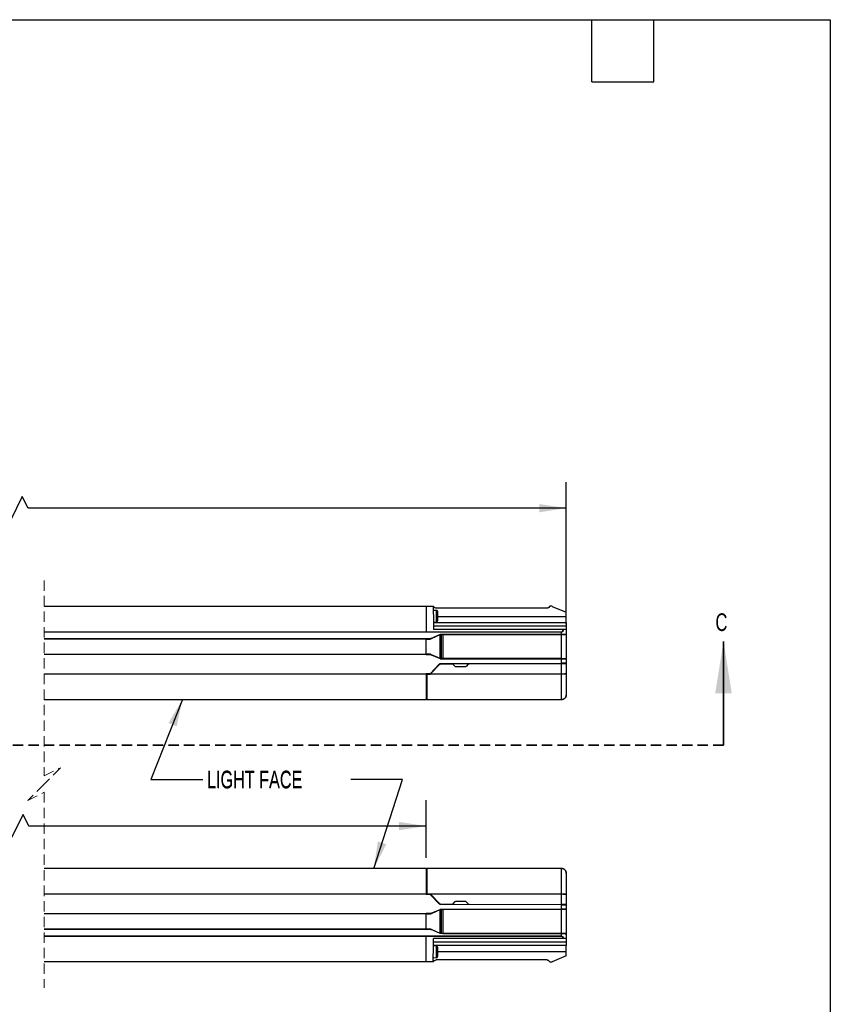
# Model space of a CAD drawing. Header units: millimetres. Extents: x 22 to 1115, y 22 to 733.
# Tile 10 of 10: x 608 to 956, y 312 to 733. Entities that reach past the tile are written whole.
import ezdxf

# ---------------------------------------------------------------- set-up
doc = ezdxf.new("R2010")
doc.units = ezdxf.units.MM
doc.header["$LTSCALE"] = 3.5
doc.linetypes.add('HIDDEN', pattern=[1.905, 1.27, -0.635])
doc.layers.add('DIMENSIONS', color=140, linetype='Continuous', lineweight=25)
doc.layers.add('TEXT', color=140, linetype='Continuous', lineweight=25)
doc.styles.add('SLDTEXTSTYLE0', font='TXT', dxfattribs={"width": 0.7})
doc.dimstyles.new('SLDDIMSTYLE0', dxfattribs={"dimtxt": 7.553027, "dimasz": 11.557, "dimexe": 0, "dimexo": 0.0625, "dimgap": 1.888257, "dimtad": 0, "dimtih": 1, "dimtoh": 1, "dimrnd": 1e-09, "dimzin": 12, "dimdsep": 46, "dimtxsty": 'SLDTEXTSTYLE0', "dimsah": 1, "dimcen": 0.09, "dimadec": 0, "dimazin": 3, "dimtfac": 1, "dimtofl": 0, "dimtmove": 0, "dimatfit": 3, "dimfxl": 0, "dimfrac": 2, "dimtolj": 1, "dimtzin": 12, "dimarcsym": 0})
doc.dimstyles.new('SLDDIMSTYLE2', dxfattribs={"dimtxt": 0.18, "dimasz": 11.557, "dimexe": 0, "dimexo": 0.0625, "dimgap": 0, "dimtad": 0, "dimtih": 1, "dimtoh": 1, "dimdec": 0, "dimrnd": 1e-09, "dimzin": 0, "dimdsep": 46, "dimtxsty": 'Standard', "dimsah": 1, "dimcen": 0.09, "dimadec": 0, "dimazin": 0, "dimtfac": 11.557, "dimtdec": 0, "dimtofl": 0, "dimtmove": 0, "dimatfit": 3, "dimfxl": 0, "dimfrac": 2, "dimtolj": 1, "dimtzin": 0, "dimarcsym": 0})

# ---------------------------------------------------------------- blocks, each defined once
blk = doc.blocks.new('_D_1')
at = {"layer": 'DIMENSIONS'}
for p, q in [((396.63, 477.48), (396.63, 535.37)), ((842.51, 474.64), (842.51, 535.37)), ((609.5, 529.19), (604.56, 519.32)), ((611.97, 524.26), (609.5, 529.19)), ((396.63, 524.26), (474.07, 524.26)), ((602.09, 524.26), (515.15, 524.26)), ((604.56, 519.32), (602.09, 524.26)), ((842.51, 524.26), (611.97, 524.26))]:
    blk.add_line(p, q, dxfattribs=at)
for points in [[(396.63, 524.26), (408.19, 522.48), (408.19, 526.03)], [(842.51, 524.26), (830.95, 526.03), (830.95, 522.48)]]:
    blk.add_solid(points, dxfattribs=at)
at = {"layer": 'DIMENSIONS', "char_height": 7.408, "attachment_point": 1, "style": 'SLDTEXTSTYLE0'}
for s, insert in [('1674.0', (477.1, 533.81)), ('[65.90]', (475.76, 521.8))]:
    blk.add_mtext(s, dxfattribs=dict(at, insert=insert))
blk = doc.blocks.new('_D_3')
at = {"layer": 'DIMENSIONS'}
for p, q in [((456.63, 374.48), (456.63, 399.25)), ((782.51, 374.48), (782.51, 399.25)), ((609.88, 393.08), (604.94, 383.2)), ((612.35, 388.14), (609.88, 393.08)), ((456.63, 388.14), (510.66, 388.14)), ((602.47, 388.14), (551.74, 388.14)), ((604.94, 383.2), (602.47, 388.14)), ((782.51, 388.14), (612.35, 388.14))]:
    blk.add_line(p, q, dxfattribs=at)
for points in [[(456.63, 388.14), (468.19, 386.36), (468.19, 389.92)], [(782.51, 388.14), (770.95, 389.92), (770.95, 386.36)]]:
    blk.add_solid(points, dxfattribs=at)
at = {"layer": 'DIMENSIONS', "char_height": 7.408, "attachment_point": 1, "style": 'SLDTEXTSTYLE0'}
for s, insert in [('1554.0', (513.69, 397.69)), ('[61.18]', (512.35, 385.69))]:
    blk.add_mtext(s, dxfattribs=dict(at, insert=insert))

msp = doc.modelspace()

# ---------------------------------------------------------------- linework, layer by layer
at = {"color": 7, "linetype": 'HIDDEN', "lineweight": 18}
for p, q in [((618.896, 493.347), (618.896, 409.635)), ((618.896, 409.635), (625.896, 413.135)), ((625.896, 413.135), (618.896, 406.135)), ((618.896, 406.135), (611.896, 399.135)), ((611.896, 399.135), (618.896, 402.635)), ((618.896, 402.635), (618.896, 318.922))]:
    msp.add_line(p, q, dxfattribs=at)
for p, q in [((618.896, 482.235), (782.508, 482.235)), ((782.508, 482.16), (618.896, 482.16)), ((782.508, 482.159), (782.508, 482.235)), ((785.573, 482.159), (782.508, 482.159)), ((782.508, 482.159), (782.508, 471.253)), ((834.344, 481.485), (786.871, 481.485)), ((835.435, 482.161), (835.051, 481.778)), ((836.458, 482.235), (835.612, 482.235)), ((836.555, 482.215), (842.508, 479.735)), ((786.923, 480.496), (785.764, 480.486)), ((787.586, 477.889), (842.508, 477.889)), ((842.508, 477.889), (842.508, 479.735)), ((842.508, 475.235), (842.508, 477.889)), ((785.633, 475.235), (842.508, 475.235)), ((842.508, 473.735), (785.647, 473.735)), ((841.274, 472.235), (785.66, 472.235)), ((785.807, 475.486), (786.967, 475.496)), ((841.408, 472.235), (841.274, 472.235)), ((842.508, 472.235), (841.408, 472.235)), ((842.508, 475.235), (842.508, 473.735)), ((842.508, 473.735), (842.508, 472.235)), ((842.508, 472.235), (842.508, 470.197)), ((618.896, 471.254), (782.508, 471.254)), ((782.508, 471.215), (618.896, 471.215)), ((618.896, 468.435), (782.508, 468.435)), ((782.508, 468.185), (618.896, 468.185)), ((782.508, 471.253), (782.508, 471.215)), ((840.508, 471.215), (782.508, 471.215)), ((782.508, 468.505), (784.731, 468.466)), ((782.508, 468.437), (782.508, 468.505)), ((782.508, 468.437), (782.508, 468.185)), ((784.199, 468.226), (782.508, 468.255)), ((782.508, 468.233), (784.204, 468.203)), ((782.508, 461.793), (782.508, 468.177)), ((784.204, 468.203), (784.199, 468.226)), ((788.508, 470.143), (784.731, 468.466)), ((784.756, 468.444), (788.508, 470.108)), ((788.507, 459.862), (788.507, 470.107)), ((840.508, 470.197), (788.508, 470.197)), ((788.508, 470.197), (788.508, 470.143)), ((788.508, 470.11), (788.508, 470.143)), ((788.508, 470.13), (789.127, 470.119)), ((788.508, 470.11), (788.508, 470.108)), ((789.127, 459.85), (789.127, 470.119)), ((789.693, 470.115), (840.508, 470.115)), ((789.693, 470.115), (789.693, 459.854)), ((840.508, 471.254), (840.508, 471.215)), ((840.508, 470.197), (840.508, 471.215)), ((840.508, 470.197), (840.508, 470.115)), ((840.508, 470.115), (842.508, 470.128)), ((840.508, 459.854), (840.508, 470.115)), ((842.508, 470.197), (842.508, 470.128)), ((842.508, 470.128), (842.508, 459.841)), ((618.896, 461.785), (782.508, 461.785)), ((782.508, 461.535), (618.896, 461.535)), ((782.508, 461.785), (782.508, 461.532)), ((784.204, 461.766), (782.508, 461.736)), ((782.508, 461.715), (784.199, 461.744)), ((782.508, 461.465), (782.508, 461.533)), ((784.731, 461.503), (782.508, 461.465)), ((784.204, 461.766), (784.199, 461.744)), ((784.731, 461.503), (788.509, 459.826)), ((788.509, 459.862), (784.756, 461.526)), ((788.509, 459.86), (788.509, 459.862)), ((788.509, 459.86), (788.509, 459.86)), ((788.509, 459.826), (788.509, 459.86)), ((789.127, 459.85), (788.509, 459.839)), ((788.509, 459.772), (788.509, 459.826)), ((788.509, 459.772), (840.508, 459.772)), ((840.508, 459.854), (789.693, 459.854)), ((840.508, 459.854), (840.508, 459.772)), ((840.508, 459.854), (842.508, 459.841)), ((840.508, 457.917), (840.508, 459.772)), ((842.508, 459.841), (842.508, 459.772)), ((842.508, 459.772), (842.508, 457.917)), ((784.115, 453.235), (788.239, 457.515)), ((784.179, 453.335), (788.229, 457.538)), ((784.432, 453.31), (788.442, 457.438)), ((788.239, 457.515), (788.229, 457.538)), ((788.587, 457.691), (840.508, 457.917)), ((788.587, 457.691), (788.597, 457.669)), ((788.597, 457.669), (840.508, 457.895)), ((788.62, 457.514), (793.638, 457.536)), ((794.913, 456.506), (794.031, 457.379)), ((799.051, 456.28), (795.465, 456.28)), ((800.507, 457.409), (799.605, 456.509)), ((800.897, 457.568), (840.508, 457.741)), ((840.508, 457.917), (840.508, 457.895)), ((840.508, 457.895), (840.758, 457.899)), ((840.508, 453.253), (840.508, 457.741)), ((842.508, 457.874), (842.508, 457.917)), ((842.508, 457.749), (842.508, 453.389)), ((618.896, 453.254), (782.508, 453.254)), ((782.508, 453.215), (618.896, 453.215)), ((784.179, 453.335), (782.508, 453.335)), ((782.508, 453.254), (782.508, 453.335)), ((782.508, 453.326), (784.182, 453.326)), ((782.508, 453.254), (782.508, 453.215)), ((782.508, 453.215), (782.508, 442.31)), ((782.508, 452.463), (782.758, 452.463)), ((782.508, 451.532), (782.758, 451.532)), ((782.758, 452.985), (782.758, 443.353)), ((783.008, 453.235), (782.913, 453.216)), ((840.508, 453.216), (782.913, 453.216)), ((783.008, 453.235), (784.253, 453.235)), ((784.179, 453.335), (784.182, 453.326)), ((784.348, 453.253), (784.253, 453.235)), ((784.348, 453.253), (840.508, 453.253)), ((840.508, 453.253), (840.508, 453.216)), ((840.508, 442.31), (840.508, 453.216)), ((842.508, 453.389), (842.508, 444.235)), ((782.758, 448.531), (782.508, 448.531)), ((782.758, 443.962), (782.508, 443.962)), ((782.758, 443.353), (782.777, 442.31)), ((618.896, 442.31), (782.508, 442.31)), ((782.508, 442.235), (618.896, 442.235)), ((782.508, 442.31), (782.508, 442.235)), ((782.777, 442.31), (840.508, 442.31)), ((840.508, 442.235), (782.778, 442.235)), ((840.508, 442.31), (840.508, 442.235)), ((618.896, 370.035), (782.508, 370.035)), ((782.508, 369.96), (618.896, 369.96)), ((782.508, 370.035), (782.508, 369.96)), ((782.508, 369.96), (782.508, 359.054)), ((782.758, 368.307), (782.508, 368.307)), ((782.777, 369.959), (782.758, 368.917)), ((782.758, 368.917), (782.758, 359.285)), ((840.508, 369.959), (782.777, 369.959)), ((782.778, 370.035), (840.508, 370.035)), ((840.508, 370.035), (840.508, 369.959)), ((840.508, 359.053), (840.508, 369.959)), ((842.508, 368.035), (842.508, 358.88)), ((782.758, 363.739), (782.508, 363.739)), ((618.896, 359.054), (782.508, 359.054)), ((782.508, 359.015), (618.896, 359.015)), ((782.508, 360.737), (782.758, 360.737)), ((782.508, 359.806), (782.758, 359.806)), ((782.508, 359.054), (782.508, 359.015)), ((782.508, 358.934), (782.508, 359.015)), ((782.508, 358.943), (784.182, 358.943)), ((784.179, 358.934), (782.508, 358.934)), ((782.913, 359.053), (783.008, 359.035)), ((782.913, 359.053), (840.508, 359.053)), ((784.253, 359.035), (783.008, 359.035)), ((784.115, 359.035), (788.239, 354.754)), ((784.182, 358.943), (784.179, 358.934)), ((784.179, 358.934), (788.229, 354.731)), ((784.253, 359.035), (784.348, 359.016)), ((840.508, 359.016), (784.348, 359.016)), ((788.442, 354.831), (784.432, 358.959)), ((840.508, 359.053), (840.508, 359.016)), ((840.508, 354.529), (840.508, 359.016)), ((842.508, 358.88), (842.508, 354.52)), ((788.229, 354.731), (788.239, 354.754)), ((788.597, 354.601), (788.587, 354.578)), ((840.508, 354.352), (788.587, 354.578)), ((840.508, 354.374), (788.597, 354.601)), ((788.62, 354.755), (793.638, 354.733)), ((794.031, 354.89), (794.913, 355.763)), ((795.465, 355.989), (799.051, 355.989)), ((799.605, 355.761), (800.507, 354.86)), ((800.897, 354.702), (840.508, 354.529)), ((840.508, 354.374), (840.508, 354.352)), ((840.758, 354.37), (840.508, 354.374)), ((840.508, 352.497), (840.508, 354.352)), ((842.508, 354.352), (842.508, 354.395)), ((842.508, 354.352), (842.508, 352.497)), ((618.896, 350.735), (782.508, 350.735)), ((782.508, 350.485), (618.896, 350.485)), ((782.508, 350.805), (784.731, 350.766)), ((782.508, 350.737), (782.508, 350.805)), ((782.508, 350.737), (782.508, 350.485)), ((784.199, 350.526), (782.508, 350.555)), ((782.508, 350.533), (784.204, 350.503)), ((782.508, 344.092), (782.508, 350.477)), ((784.204, 350.503), (784.199, 350.526)), ((784.731, 350.766), (788.509, 352.443)), ((784.756, 350.744), (788.509, 352.408)), ((788.507, 342.162), (788.507, 352.407)), ((788.509, 352.497), (840.508, 352.497)), ((788.509, 352.497), (788.509, 352.443)), ((788.509, 352.41), (788.509, 352.443)), ((788.509, 352.43), (789.127, 352.419)), ((788.509, 352.41), (788.509, 352.41)), ((788.509, 352.41), (788.509, 352.408)), ((789.127, 342.15), (789.127, 352.419)), ((840.508, 352.415), (789.693, 352.415)), ((789.693, 352.415), (789.693, 342.154)), ((840.508, 352.497), (840.508, 352.415)), ((842.508, 352.428), (840.508, 352.415)), ((840.508, 342.154), (840.508, 352.415)), ((842.508, 352.428), (842.508, 352.497)), ((842.508, 352.428), (842.508, 342.141)), ((618.896, 344.085), (782.508, 344.085)), ((782.508, 343.835), (618.896, 343.835)), ((782.508, 344.085), (782.508, 343.832)), ((784.204, 344.066), (782.508, 344.036)), ((782.508, 344.015), (784.199, 344.044)), ((782.508, 343.765), (782.508, 343.833)), ((784.731, 343.803), (782.508, 343.765)), ((784.204, 344.066), (784.199, 344.044)), ((788.508, 342.126), (784.731, 343.803)), ((788.508, 342.162), (784.756, 343.826)), ((788.508, 342.16), (788.508, 342.162)), ((788.508, 342.126), (788.508, 342.16)), ((789.127, 342.15), (788.508, 342.139)), ((788.508, 342.072), (788.508, 342.126)), ((840.508, 342.072), (788.508, 342.072)), ((789.693, 342.154), (840.508, 342.154)), ((840.508, 342.154), (840.508, 342.072)), ((842.508, 342.141), (840.508, 342.154)), ((840.508, 341.054), (840.508, 342.072)), ((842.508, 342.072), (842.508, 342.141)), ((842.508, 342.072), (842.508, 340.035)), ((618.896, 341.054), (782.508, 341.054)), ((782.508, 341.015), (618.896, 341.015)), ((782.508, 341.054), (782.508, 341.016)), ((782.508, 330.11), (782.508, 341.016)), ((785.647, 338.535), (842.508, 338.535)), ((841.274, 340.035), (785.66, 340.035)), ((840.508, 341.054), (840.508, 341.015)), ((841.408, 340.035), (841.274, 340.035)), ((842.508, 340.035), (841.408, 340.035)), ((842.508, 340.035), (842.508, 338.535)), ((842.508, 338.535), (842.508, 337.035)), ((842.508, 337.035), (785.633, 337.035)), ((786.967, 336.773), (785.807, 336.783)), ((787.586, 334.381), (842.508, 334.381)), ((842.508, 334.381), (842.508, 337.035)), ((842.508, 332.535), (842.508, 334.381)), ((618.896, 330.11), (782.508, 330.11)), ((782.508, 330.035), (618.896, 330.035)), ((782.508, 330.11), (785.573, 330.11)), ((782.508, 330.035), (782.508, 330.11)), ((785.572, 330.035), (782.508, 330.035)), ((785.764, 331.784), (786.923, 331.773)), ((834.344, 330.785), (786.871, 330.785)), ((835.051, 330.492), (835.435, 330.108)), ((835.612, 330.035), (836.458, 330.035)), ((842.508, 332.535), (836.555, 330.054))]:
    msp.add_line(p, q)
at = {"color": 7, "linetype": 'Continuous', "lineweight": 35}
msp.add_line((909.917, 422.77), (909.917, 467.22), dxfattribs=at)
at = {"color": 7, "linetype": 'HIDDEN', "lineweight": 35}
msp.add_line((909.917, 422.77), (213.878, 422.77), dxfattribs=at)
at = {"flags": 128}
for points in [[(782.508, 482.235), (784.224, 482.235), (785.572, 482.235)], [(785.573, 482.159), (785.592, 479.993), (785.613, 477.577), (785.636, 474.972), (785.66, 472.235)], [(786.967, 475.496), (786.965, 475.686), (786.961, 476.228), (786.953, 477.039), (786.945, 477.996), (786.937, 478.953), (786.93, 479.764), (786.925, 480.306), (786.923, 480.496), (786.923, 480.496)], [(787.443, 475.857), (787.442, 476.02), (787.437, 476.485), (787.431, 477.18), (787.424, 478), (787.417, 478.82), (787.411, 479.515), (787.407, 479.98), (787.406, 480.143), (787.406, 480.143)], [(787.598, 476.502), (787.597, 476.616), (787.595, 476.941), (787.59, 477.428), (787.585, 478.002), (787.58, 478.576), (787.576, 479.062), (787.573, 479.387), (787.572, 479.501)], [(782.508, 471.253), (811.508, 471.254), (840.508, 471.254)], [(840.508, 457.741), (841.333, 457.744), (842.056, 457.747), (842.401, 457.749), (842.508, 457.749)], [(842.508, 354.52), (842.331, 354.521), (841.775, 354.523), (841.156, 354.526), (840.508, 354.529)], [(782.508, 341.054), (782.525, 341.054), (782.67, 341.054), (783.083, 341.054), (784.659, 341.054), (790.818, 341.054), (811.508, 341.054), (816.743, 341.054), (826.008, 341.052), (840.508, 341.054)], [(840.508, 341.015), (811.508, 341.016), (782.508, 341.016)], [(785.573, 330.11), (785.592, 332.279), (785.613, 334.687), (785.636, 337.293), (785.66, 340.035)], [(786.923, 331.773), (786.925, 331.964), (786.93, 332.506), (786.937, 333.317), (786.945, 334.273), (786.953, 335.23), (786.961, 336.041), (786.965, 336.583), (786.967, 336.773)], [(787.406, 332.126), (787.407, 332.289), (787.411, 332.754), (787.417, 333.449), (787.424, 334.269), (787.431, 335.089), (787.437, 335.784), (787.442, 336.249), (787.443, 336.412)], [(787.572, 332.768), (787.573, 332.882), (787.576, 333.207), (787.58, 333.694), (787.585, 334.268), (787.59, 334.842), (787.595, 335.328), (787.597, 335.653), (787.598, 335.768), (787.598, 335.768)]]:
    msp.add_lwpolyline(points, dxfattribs=at)
for centre, radius, start, end in [((785.765, 480.286), 0.2, 90.49472, 152.15586), ((786.928, 479.996), 0.5, 17.09482, 90.50718), ((780.27, 477.946), 7.467, 12.02598, 17.11323), ((780.269, 477.929), 7.467, 343.89112, 348.97781), ((785.806, 475.686), 0.2, 208.86429, 270.49209), ((786.963, 475.996), 0.5, 270.49782, 343.89569), ((788.621, 457.264), 0.25, 90.25178, 135.83166), ((784.253, 453.484), 0.249, 292.35101, 315.86604), ((784.253, 358.785), 0.249, 44.14085, 67.64211), ((788.621, 355.005), 0.25, 224.17224, 269.74432), ((785.806, 336.583), 0.2, 89.5069, 151.14031), ((786.963, 336.273), 0.5, 16.10226, 89.50423), ((780.27, 334.34), 7.466, 11.02201, 16.10936), ((785.765, 331.983), 0.2, 207.84867, 269.50431), ((786.928, 332.273), 0.5, 269.4949, 342.9031), ((780.27, 334.323), 7.466, 342.88664, 347.97448)]:
    msp.add_arc(centre, radius, start, end)
for points, knots in [([(785.572, 482.235), (785.572, 482.233), (785.573, 482.226), (785.573, 482.212), (785.573, 482.188), (785.573, 482.17), (785.573, 482.159)], [0, 0, 0, 0, 0.0657472, 0.2603186, 0.575863, 1, 1, 1, 1]), ([(786.871, 481.485), (786.727, 481.497), (786.435, 481.523), (785.947, 481.749), (785.714, 482.052), (785.572, 482.235)], [0, 0, 0, 0, 0.2765183, 0.5626706, 1, 1, 1, 1]), ([(835.051, 481.778), (834.934, 481.685), (834.725, 481.519), (834.46, 481.495), (834.344, 481.485)], [0, 0, 0, 0, 0.55998498, 1, 1, 1, 1]), ([(835.612, 482.235), (835.575, 482.23), (835.509, 482.223), (835.458, 482.18), (835.435, 482.161)], [0, 0, 0, 0, 0.5599311, 1, 1, 1, 1]), ([(836.555, 482.215), (836.537, 482.222), (836.506, 482.233), (836.473, 482.234), (836.458, 482.235)], [0, 0, 0, 0, 0.559713, 1, 1, 1, 1]), ([(840.508, 471.254), (840.536, 471.256), (840.59, 471.261), (840.691, 471.308), (840.837, 471.432), (841.055, 471.744), (841.187, 472.039), (841.274, 472.235)], [0, 0, 0, 0, 0.0635439, 0.1260688, 0.2527254, 0.5033952, 1, 1, 1, 1]), ([(841.408, 472.235), (841.271, 471.963), (841.09, 471.604), (840.768, 471.302), (840.615, 471.226), (840.542, 471.219), (840.508, 471.215)], [0, 0, 0, 0, 0.6409252, 0.8464354, 0.9278142, 1, 1, 1, 1]), ([(784.731, 468.466), (784.605, 468.411), (784.456, 468.344), (784.292, 468.269), (784.245, 468.248), (784.218, 468.235), (784.205, 468.229), (784.2, 468.226), (784.199, 468.226)], [0, 0, 0, 0, 0.7074286, 0.8368018, 0.9293846, 0.9694233, 0.9925121, 1, 1, 1, 1]), ([(784.204, 468.203), (784.205, 468.204), (784.211, 468.205), (784.224, 468.211), (784.253, 468.223), (784.301, 468.244), (784.473, 468.318), (784.626, 468.386), (784.756, 468.444)], [0, 0, 0, 0, 0.0071308, 0.0300052, 0.0699641, 0.1629661, 0.293339, 1, 1, 1, 1]), ([(789.127, 470.119), (789.225, 470.118), (789.414, 470.115), (789.603, 470.115), (789.693, 470.115)], [0, 0, 0, 0, 0.5217212, 1, 1, 1, 1]), ([(842.508, 470.197), (842.449, 470.201), (842.205, 470.219), (841.754, 470.209), (841.147, 470.208), (840.724, 470.201), (840.508, 470.197)], [0, 0, 0, 0, 0.0890602, 0.3666134, 0.6764411, 1, 1, 1, 1]), ([(784.199, 461.744), (784.2, 461.743), (784.205, 461.74), (784.218, 461.734), (784.245, 461.721), (784.292, 461.7), (784.456, 461.625), (784.605, 461.559), (784.731, 461.503)], [0, 0, 0, 0, 0.0074846, 0.0305735, 0.07052, 0.1631057, 0.2925696, 1, 1, 1, 1]), ([(784.756, 461.526), (784.626, 461.583), (784.473, 461.651), (784.301, 461.725), (784.253, 461.746), (784.224, 461.758), (784.211, 461.764), (784.205, 461.766), (784.204, 461.766)], [0, 0, 0, 0, 0.706632, 0.8370192, 0.9300296, 0.9699921, 0.9928686, 1, 1, 1, 1]), ([(789.693, 459.854), (789.579, 459.854), (789.391, 459.854), (789.202, 459.851), (789.127, 459.85)], [0, 0, 0, 0, 0.6028708, 1, 1, 1, 1]), ([(840.508, 459.772), (840.783, 459.767), (841.299, 459.758), (841.93, 459.761), (842.322, 459.754), (842.473, 459.769), (842.508, 459.772)], [0, 0, 0, 0, 0.4121013, 0.7735753, 0.9460147, 1, 1, 1, 1]), ([(788.229, 457.538), (788.288, 457.586), (788.394, 457.672), (788.528, 457.685), (788.587, 457.691)], [0, 0, 0, 0, 0.5600615, 1, 1, 1, 1]), ([(788.239, 457.515), (788.298, 457.564), (788.403, 457.65), (788.538, 457.663), (788.597, 457.669)], [0, 0, 0, 0, 0.55994101, 1, 1, 1, 1]), ([(794.031, 457.379), (793.966, 457.429), (793.849, 457.519), (793.703, 457.531), (793.638, 457.536)], [0, 0, 0, 0, 0.5555009, 1, 1, 1, 1]), ([(795.465, 456.28), (795.35, 456.293), (795.143, 456.317), (794.984, 456.448), (794.913, 456.506)], [0, 0, 0, 0, 0.5578716, 1, 1, 1, 1]), ([(799.605, 456.509), (799.513, 456.436), (799.349, 456.307), (799.142, 456.288), (799.051, 456.28)], [0, 0, 0, 0, 0.5578926, 1, 1, 1, 1]), ([(800.897, 457.568), (800.814, 457.558), (800.669, 457.542), (800.556, 457.449), (800.507, 457.409)], [0, 0, 0, 0, 0.5649305, 1, 1, 1, 1]), ([(842.508, 457.917), (842.449, 457.922), (842.205, 457.939), (841.754, 457.93), (841.147, 457.928), (840.724, 457.921), (840.508, 457.917)], [0, 0, 0, 0, 0.0890603, 0.3666135, 0.6764412, 1, 1, 1, 1]), ([(782.913, 453.216), (782.891, 453.205), (782.847, 453.182), (782.798, 453.125), (782.764, 453.059), (782.76, 453.009), (782.758, 452.985)], [0, 0, 0, 0, 0.2500588, 0.499995, 0.7500296, 1, 1, 1, 1]), ([(840.508, 453.253), (840.719, 453.255), (841.143, 453.258), (841.661, 453.28), (842.049, 453.302), (842.27, 453.33), (842.427, 453.337), (842.49, 453.377), (842.508, 453.389)], [0, 0, 0, 0, 0.3133798, 0.6323994, 0.773862, 0.8894137, 0.9678047, 1, 1, 1, 1]), ([(842.508, 453.389), (842.491, 453.373), (842.43, 453.32), (842.257, 453.302), (842.018, 453.262), (841.608, 453.234), (841.1, 453.216), (840.695, 453.216), (840.508, 453.216)], [0, 0, 0, 0, 0.0347402, 0.118358, 0.2449399, 0.3991113, 0.724164, 1, 1, 1, 1]), ([(840.508, 442.31), (840.645, 442.318), (840.917, 442.335), (841.305, 442.459), (841.659, 442.647), (842.055, 442.973), (842.424, 443.502), (842.481, 443.993), (842.508, 444.235)], [0, 0, 0, 0, 0.13356431, 0.2652647, 0.39499068, 0.52232551, 0.76543643, 1, 1, 1, 1]), ([(842.508, 444.235), (842.498, 444.081), (842.479, 443.792), (842.306, 443.307), (842.023, 442.89), (841.641, 442.569), (841.281, 442.376), (840.899, 442.257), (840.638, 442.242), (840.508, 442.235)], [0, 0, 0, 0, 0.14641982, 0.27664613, 0.4877025, 0.62045601, 0.75008463, 0.87660234, 1, 1, 1, 1]), ([(841.958, 442.912), (841.957, 442.91), (841.884, 442.8), (841.649, 442.654), (841.308, 442.458), (840.916, 442.335), (840.645, 442.319), (840.508, 442.31)], [0, 0, 0, 0, 0.00320554, 0.24620731, 0.49377486, 0.74510856, 1, 1, 1, 1]), ([(782.778, 442.235), (782.778, 442.236), (782.777, 442.243), (782.777, 442.257), (782.777, 442.281), (782.777, 442.3), (782.777, 442.31)], [0, 0, 0, 0, 0.0658766, 0.26037675, 0.57594214, 1, 1, 1, 1]), ([(782.777, 369.959), (782.777, 369.97), (782.777, 369.988), (782.777, 370.012), (782.777, 370.026), (782.778, 370.033), (782.778, 370.035)], [0, 0, 0, 0, 0.4240579, 0.7396232, 0.9341234, 1, 1, 1, 1]), ([(840.508, 370.035), (840.637, 370.027), (840.899, 370.013), (841.281, 369.893), (841.641, 369.7), (842.022, 369.38), (842.306, 368.963), (842.479, 368.478), (842.498, 368.188), (842.508, 368.035)], [0, 0, 0, 0, 0.123282, 0.2497533, 0.3794293, 0.5122945, 0.7231275, 0.8534105, 1, 1, 1, 1]), ([(842.508, 368.035), (842.481, 368.276), (842.424, 368.767), (842.055, 369.296), (841.659, 369.622), (841.305, 369.81), (840.917, 369.935), (840.645, 369.951), (840.508, 369.959)], [0, 0, 0, 0, 0.23456451, 0.47767517, 0.60500986, 0.73473571, 0.86643596, 1, 1, 1, 1]), ([(782.758, 359.285), (782.76, 359.26), (782.764, 359.211), (782.798, 359.144), (782.847, 359.087), (782.891, 359.065), (782.913, 359.053)], [0, 0, 0, 0, 0.2497185, 0.4995751, 0.7498209, 1, 1, 1, 1]), ([(840.508, 359.053), (840.642, 359.053), (840.899, 359.052), (841.369, 359.038), (841.855, 359.019), (842.24, 358.962), (842.452, 358.935), (842.495, 358.893), (842.508, 358.88)], [0, 0, 0, 0, 0.1974727, 0.3822993, 0.69755, 0.912744, 0.9732121, 1, 1, 1, 1]), ([(842.508, 358.88), (842.49, 358.892), (842.427, 358.932), (842.27, 358.939), (842.049, 358.968), (841.661, 358.989), (841.143, 359.011), (840.719, 359.014), (840.508, 359.016)], [0, 0, 0, 0, 0.0321953, 0.1105863, 0.226138, 0.3676006, 0.6866201, 1, 1, 1, 1]), ([(788.587, 354.578), (788.512, 354.588), (788.377, 354.604), (788.274, 354.692), (788.229, 354.731)], [0, 0, 0, 0, 0.56002621, 1, 1, 1, 1]), ([(788.597, 354.601), (788.521, 354.61), (788.386, 354.627), (788.284, 354.715), (788.239, 354.754)], [0, 0, 0, 0, 0.5600062, 1, 1, 1, 1]), ([(793.638, 354.733), (793.721, 354.742), (793.868, 354.757), (793.981, 354.85), (794.031, 354.89)], [0, 0, 0, 0, 0.5650603, 1, 1, 1, 1]), ([(794.913, 355.763), (795.005, 355.834), (795.168, 355.962), (795.374, 355.981), (795.465, 355.989)], [0, 0, 0, 0, 0.5578514, 1, 1, 1, 1]), ([(799.051, 355.989), (799.167, 355.976), (799.374, 355.952), (799.534, 355.819), (799.605, 355.761)], [0, 0, 0, 0, 0.5579062, 1, 1, 1, 1]), ([(800.507, 354.86), (800.571, 354.81), (800.687, 354.72), (800.832, 354.707), (800.897, 354.702)], [0, 0, 0, 0, 0.5554725, 1, 1, 1, 1]), ([(840.508, 354.352), (840.783, 354.347), (841.299, 354.338), (841.93, 354.341), (842.322, 354.334), (842.473, 354.348), (842.508, 354.352)], [0, 0, 0, 0, 0.4121013, 0.7735752, 0.9460147, 1, 1, 1, 1]), ([(784.731, 350.766), (784.605, 350.711), (784.456, 350.644), (784.292, 350.569), (784.245, 350.548), (784.218, 350.535), (784.205, 350.529), (784.2, 350.526), (784.199, 350.526)], [0, 0, 0, 0, 0.7074312, 0.8368946, 0.9294775, 0.9694266, 0.9925154, 1, 1, 1, 1]), ([(784.204, 350.503), (784.205, 350.504), (784.211, 350.505), (784.224, 350.511), (784.253, 350.523), (784.301, 350.544), (784.473, 350.618), (784.626, 350.686), (784.756, 350.744)], [0, 0, 0, 0, 0.0071314, 0.0300057, 0.0699683, 0.1629813, 0.2933664, 1, 1, 1, 1]), ([(789.127, 352.419), (789.225, 352.418), (789.414, 352.415), (789.603, 352.415), (789.693, 352.415)], [0, 0, 0, 0, 0.5217716, 1, 1, 1, 1]), ([(842.508, 352.497), (842.449, 352.501), (842.205, 352.519), (841.754, 352.509), (841.147, 352.508), (840.724, 352.501), (840.508, 352.497)], [0, 0, 0, 0, 0.0890603, 0.3666135, 0.6764412, 1, 1, 1, 1]), ([(784.199, 344.044), (784.2, 344.043), (784.205, 344.04), (784.218, 344.034), (784.245, 344.021), (784.292, 344), (784.456, 343.925), (784.605, 343.859), (784.731, 343.803)], [0, 0, 0, 0, 0.0074879, 0.0305794, 0.070618, 0.1632006, 0.2925708, 1, 1, 1, 1]), ([(784.756, 343.826), (784.626, 343.883), (784.473, 343.951), (784.301, 344.025), (784.253, 344.046), (784.224, 344.058), (784.211, 344.064), (784.205, 344.066), (784.204, 344.066)], [0, 0, 0, 0, 0.70666235, 0.83703556, 0.93003529, 0.96999428, 0.99287102, 1, 1, 1, 1]), ([(789.693, 342.154), (789.579, 342.154), (789.39, 342.154), (789.202, 342.151), (789.127, 342.15)], [0, 0, 0, 0, 0.6029343, 1, 1, 1, 1]), ([(840.508, 342.072), (840.783, 342.067), (841.299, 342.058), (841.93, 342.061), (842.322, 342.054), (842.473, 342.069), (842.508, 342.072)], [0, 0, 0, 0, 0.4121013, 0.7735752, 0.9460147, 1, 1, 1, 1]), ([(840.508, 341.054), (840.542, 341.05), (840.615, 341.043), (840.768, 340.967), (841.09, 340.665), (841.271, 340.306), (841.408, 340.035)], [0, 0, 0, 0, 0.07214372, 0.15352105, 0.35901573, 1, 1, 1, 1]), ([(841.274, 340.035), (841.187, 340.226), (841.047, 340.533), (840.828, 340.862), (840.663, 340.981), (840.574, 341.011), (840.53, 341.014), (840.508, 341.015)], [0, 0, 0, 0, 0.4871026, 0.7844469, 0.8987997, 0.9501231, 1, 1, 1, 1]), ([(785.572, 330.035), (785.655, 330.153), (785.824, 330.394), (786.263, 330.703), (786.642, 330.754), (786.871, 330.785)], [0, 0, 0, 0, 0.2765356, 0.5626578, 1, 1, 1, 1]), ([(834.344, 330.785), (834.493, 330.767), (834.758, 330.737), (834.962, 330.567), (835.051, 330.492)], [0, 0, 0, 0, 0.5600029, 1, 1, 1, 1]), ([(835.435, 330.108), (835.464, 330.085), (835.517, 330.043), (835.583, 330.037), (835.612, 330.035)], [0, 0, 0, 0, 0.5598476, 1, 1, 1, 1]), ([(836.458, 330.035), (836.477, 330.036), (836.51, 330.038), (836.541, 330.049), (836.555, 330.054)], [0, 0, 0, 0, 0.5600214, 1, 1, 1, 1])]:
    msp.add_open_spline(points, degree=3, knots=knots)
at = {"color": 7, "linetype": 'Continuous', "lineweight": 35}
msp.add_solid([(909.917, 467.22), (906.361, 444.995), (913.473, 444.995)], dxfattribs=at)
at = {"layer": 'TEXT'}
for p, q in [((22.225, 733.425), (955.675, 733.425)), ((853.44, 706.755), (853.44, 733.425)), ((880.11, 706.755), (880.11, 733.425)), ((955.675, 733.425), (955.675, 22.225)), ((853.44, 706.755), (880.11, 706.755))]:
    msp.add_line(p, q, dxfattribs=at)

# ---------------------------------------------------------------- texts
at = {"color": 7, "linetype": 'Continuous', "insert": (906.468, 479.218), "char_height": 7.553, "attachment_point": 1, "style": 'SLDTEXTSTYLE0'}
msp.add_mtext('C', dxfattribs=at)
at = {"layer": 'DIMENSIONS', "char_height": 7.4083, "attachment_point": 1, "style": 'SLDTEXTSTYLE0'}
for insert in [(688.641, 411.883), (688.67, 411.646)]:
    msp.add_mtext('LIGHT FACE', dxfattribs=dict(at, insert=insert))

# ---------------------------------------------------------------- dimensions: what is measured, and where the dimension line sits
at = {"layer": 'DIMENSIONS'}
dim = msp.add_linear_dim(base=(842.508, 524.256), p1=(396.633, 473.035), p2=(842.508, 470.197), text='1674.0\\P[65.90]', dimstyle='SLDDIMSTYLE0', dxfattribs=at)
dim.commit()
dim.dimension.update_dxf_attribs({"geometry": '_D_1', "text_midpoint": (494.606, 524.256), "dimtype": 160})
dim = msp.add_linear_dim(base=(782.508, 388.139), p1=(456.633, 370.035), p2=(782.508, 370.035), angle=0, text='1554.0\\P[61.18]', dimstyle='SLDDIMSTYLE0', dxfattribs=at)
dim.commit()
dim.dimension.update_dxf_attribs({"geometry": '_D_3', "text_midpoint": (531.198, 388.139), "dimtype": 160})

# ---------------------------------------------------------------- leaders
for points in [[(678.158, 442.31), (664.59, 408.049), (686.815, 408.049)], [(760.095, 369.96), (772.424, 408.049), (750.199, 408.049)]]:
    msp.add_leader(points, dimstyle='SLDDIMSTYLE2', dxfattribs=at)

doc.saveas('drawing.dxf')
